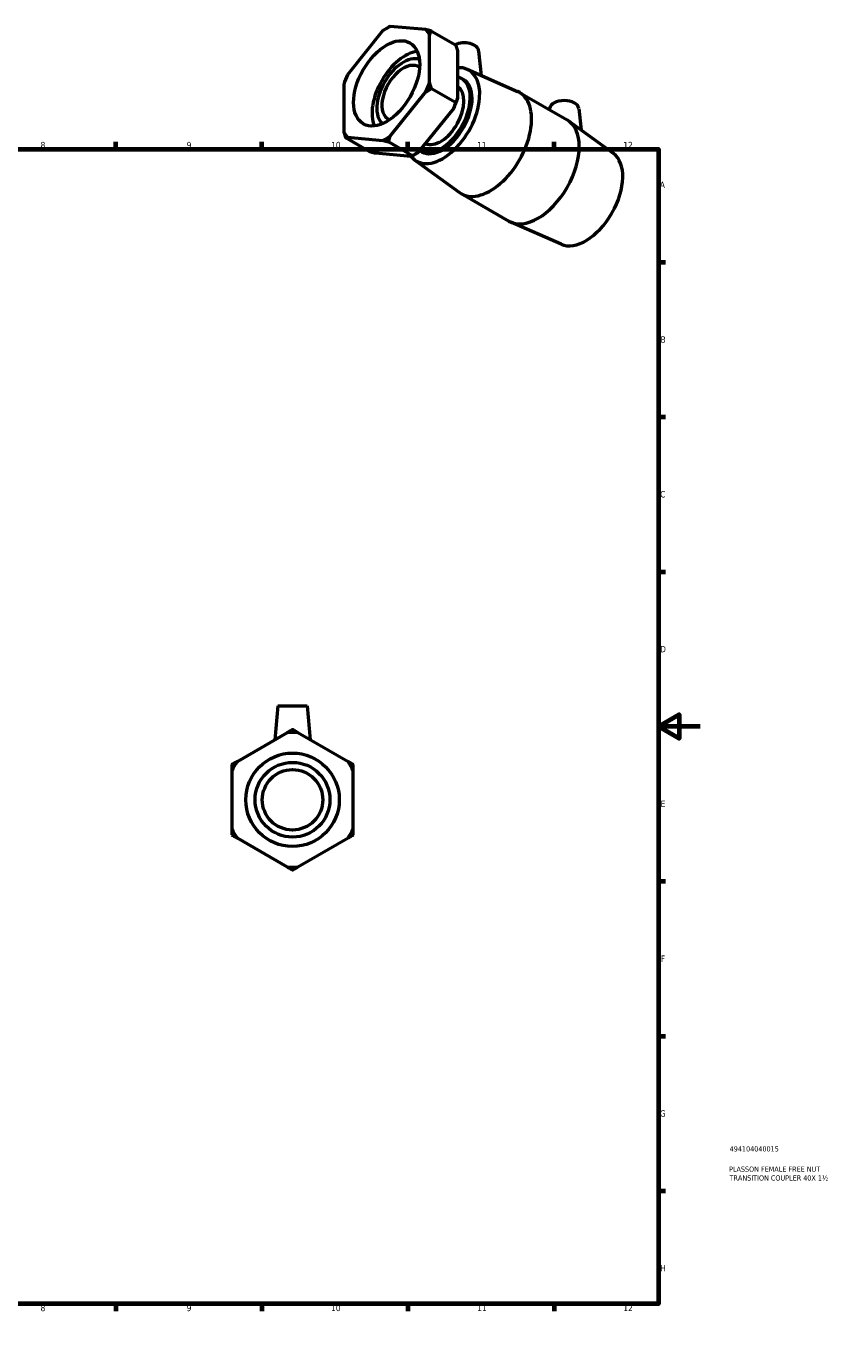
# Model space of a CAD drawing. Header units: millimetres. Extents: x 0 to 903, y -178 to 633.
# Tile 3 of 3: x 518 to 903, y 0 to 633. Entities that reach past the tile are written whole.
import ezdxf

# ---------------------------------------------------------------- set-up
doc = ezdxf.new("R2010")
doc.units = ezdxf.units.MM
for name, color, linetype, lineweight in [('Border (ANSI)', 7, 'Continuous', 70), ('Title (ISO)', 7, 'Continuous', 50), ('Visible (ANSI)', 7, 'Continuous', 50)]:
    doc.layers.add(name, color=color, linetype=linetype, lineweight=lineweight)
doc.styles.add('Note Text (ANSI)', font='tahoma.ttf')
doc.styles.add('Note Text (ISO)', font='tahoma.ttf')

# ---------------------------------------------------------------- blocks, each defined once
blk = doc.blocks.new('Borders Default Border')
at = {"layer": 'Border (ANSI)'}
for p, q in [((70.08, 574), (70.08, 577.45)), ((140.17, 574), (140.17, 577.45)), ((210.25, 574), (210.25, 577.45)), ((280.33, 574), (280.33, 577.45)), ((350.42, 574), (350.42, 577.45)), ((490.58, 574), (490.58, 577.45)), ((560.67, 574), (560.67, 577.45)), ((630.75, 574), (630.75, 577.45)), ((700.83, 574), (700.83, 577.45)), ((770.92, 574), (770.92, 577.45)), ((20, 519.75), (16.55, 519.75)), ((821, 519.75), (824.45, 519.75)), ((20, 445.5), (16.55, 445.5)), ((821, 445.5), (824.45, 445.5)), ((20, 371.25), (16.55, 371.25)), ((821, 371.25), (824.45, 371.25)), ((20, 222.75), (16.55, 222.75)), ((821, 222.75), (824.45, 222.75)), ((20, 148.5), (16.55, 148.5)), ((821, 148.5), (824.45, 148.5)), ((20, 74.25), (16.55, 74.25)), ((821, 74.25), (824.45, 74.25)), ((70.08, 20), (70.08, 16.55)), ((140.17, 20), (140.17, 16.55)), ((210.25, 20), (210.25, 16.55)), ((280.33, 20), (280.33, 16.55)), ((350.42, 20), (350.42, 16.55)), ((490.58, 20), (490.58, 16.55)), ((560.67, 20), (560.67, 16.55)), ((630.75, 20), (630.75, 16.55)), ((700.83, 20), (700.83, 16.55)), ((770.92, 20), (770.92, 16.55))]:
    blk.add_line(p, q, dxfattribs=at)
at = {"layer": 'Border (ANSI)', "flags": 128}
for points in [[(420.5, 594), (420.5, 574), (414.73, 584), (426.27, 584), (420.5, 574)], [(20, 20), (20, 574), (821, 574), (821, 20), (20, 20)], [(0, 297), (20, 297), (10, 302.77), (10, 291.23), (20, 297)], [(841, 297), (821, 297), (831, 302.77), (831, 291.23), (821, 297)], [(420.5, 0), (420.5, 20), (414.73, 10), (426.27, 10), (420.5, 20)]]:
    blk.add_lwpolyline(points, dxfattribs=at)
at = {"layer": 'Border (ANSI)', "attachment_point": 7, "style": 'Note Text (ANSI)'}
for s, insert, char_height in [('1', (34.35, 574.4), 3.05), ('2', (104.2, 574.4), 3.05), ('3', (174.26, 574.34), 3.05), ('4', (244.23, 574.4), 3.05), ('5', (314.48, 574.34), 3.05), ('6', (384.49, 574.34), 3.05), ('7', (454.6, 574.4), 3.05), ('8', (524.63, 574.33), 3.05), ('9', (594.7, 574.34), 3.05), ('10', (663.96, 574.34), 3.048), ('11', (734.04, 574.4), 3.048), ('12', (804.13, 574.4), 3.048), ('A', (16.78, 555.35), 3.05), ('A', (821.63, 555.35), 3.05), ('B', (17.15, 481.1), 3.05), ('B', (821.99, 481.1), 3.05), ('C', (16.95, 406.8), 3.05), ('C', (821.8, 406.8), 3.05), ('D', (16.96, 332.6), 3.05), ('D', (821.81, 332.6), 3.05), ('E', (17.21, 258.35), 3.05), ('E', (822.05, 258.35), 3.05), ('F', (17.29, 184.1), 3.05), ('F', (822.14, 184.1), 3.05), ('G', (16.81, 109.79), 3.05), ('G', (821.66, 109.79), 3.05), ('H', (16.97, 35.6), 3.05), ('H', (821.81, 35.6), 3.05), ('1', (34.35, 16.55), 3.05), ('2', (104.2, 16.55), 3.05), ('3', (174.26, 16.49), 3.05), ('4', (244.23, 16.55), 3.05), ('5', (314.48, 16.49), 3.05), ('6', (384.49, 16.49), 3.05), ('7', (454.6, 16.55), 3.05), ('8', (524.63, 16.48), 3.05), ('9', (594.7, 16.49), 3.05), ('10', (663.96, 16.49), 3.048), ('11', (734.04, 16.55), 3.048), ('12', (804.13, 16.55), 3.048)]:
    blk.add_mtext(s, dxfattribs=dict(at, insert=insert, char_height=char_height))
blk = doc.blocks.new('Title Blocks ISO')
at = {"layer": 'Title (ISO)', "color": 232, "true_color": 0xca0064, "style": 'Note Text (ISO)'}
for tag, p in [('PART_NUMBER_001', (34.16, 73.14)), ('DESCRIPTION_001', (33.84, 63.4)), ('DESCRIPTION_002', (34.09, 59.18))]:
    blk.add_attdef(tag, p, '', height=2.5, dxfattribs=at)

msp = doc.modelspace()

# ---------------------------------------------------------------- linework, layer by layer
at = {"layer": 'Visible (ANSI)'}
for p, q in [((709.442, 631.282), (692.378, 632.846)), ((688.845, 630.812), (671.781, 609.595)), ((690.523, 631.857), (691.418, 632.377)), ((711.208, 605.981), (711.208, 628.762)), ((712.159, 630.572), (723.692, 623.931)), ((724.643, 621.025), (724.643, 598.244)), ((734.757, 621.151), (736.029, 609.285)), ((726.576, 607.88), (727.462, 607.369)), ((729.259, 612.28), (753.431, 601.586)), ((670.015, 605.041), (670.015, 582.26)), ((692.378, 580.21), (709.442, 601.427)), ((712.159, 603.075), (723.692, 596.434)), ((754.318, 601.136), (777.181, 587.97)), ((722.877, 593.69), (705.813, 572.473)), ((768.796, 593.502), (768.725, 592.839)), ((782.769, 593.502), (783.877, 583.169)), ((799.398, 571.89), (778.015, 587.428)), ((682.499, 572.713), (670.967, 579.354)), ((671.781, 579.74), (688.845, 578.176)), ((703.095, 570.825), (691.563, 577.466)), ((702.28, 570.439), (685.217, 572.003)), ((704.135, 571.428), (703.24, 570.909)), ((706.614, 573.216), (707.501, 572.706)), ((704.155, 568.687), (725.538, 553.148)), ((726.372, 552.607), (749.235, 539.441)), ((774.294, 528.297), (750.122, 538.991)), ((638.484, 306.844), (637.065, 290.617)), ((638.484, 306.844), (652.484, 306.844)), ((652.484, 306.844), (653.904, 290.617)), ((642.987, 294.036), (618.854, 280.103)), ((672.114, 280.103), (647.982, 294.036)), ((616.357, 275.777), (616.357, 247.912)), ((674.612, 247.912), (674.612, 275.777)), ((618.854, 243.585), (642.987, 229.653)), ((647.982, 229.653), (672.114, 243.585))]:
    msp.add_line(p, q, dxfattribs=at)
for radius in [22.422, 17.938, 14.5]:
    msp.add_circle((645.484, 261.844), radius, dxfattribs=at)
for start, end in [(85.563209, 94.436791), (145.563209, 154.436791), (25.563209, 34.436791), (205.563209, 214.436791), (325.563209, 334.436791), (265.563209, 274.436791)]:
    msp.add_arc((645.484, 261.844), 32.288, start, end, dxfattribs=at)
msp.add_ellipse((690.612, 605.511), major_axis=(11.19, 19.431), ratio=0.5780931, dxfattribs=at)
for centre, major_axis, ratio, start_param, end_param in [((690.612, 605.511), (16.113, 27.981), 0.5780931, 0.7060278, 0.8609011), ((690.612, 605.511), (16.113, 27.981), 0.5780931, 5.9420156, 6.0968888), ((699.479, 600.405), (11.19, 19.431), 0.5780931, 0.4057346, 2.7358581), ((727.77, 620.902), (7, 0), 0.5758617, 0.0616641, 2.2365737), ((698.592, 600.915), (-8.952, -15.545), 0.5780931, 3.2692686, 6.1555093), ((698.592, 600.915), (-7.236, -12.565), 0.5780931, 3.0576092, 6.3671687), ((690.612, 605.511), (16.113, 27.981), 0.5780931, 1.7532254, 1.9080986), ((717.482, 590.037), (12.576, 21.838), 0.5780931, 2.9091893, 6.6530675), ((716.595, 590.548), (9.981, 17.332), 0.5780931, 3.1277273, 6.4612582), ((717.482, 590.037), (9.981, 17.332), 0.5780931, 3.1415927, 6.2831853), ((716.595, 590.548), (7.833, 13.602), 0.5780931, 3.1984072, 6.255406), ((690.612, 605.511), (-16.113, -27.981), 0.5780931, 1.7532254, 1.9080986), ((740.345, 576.871), (13.973, 24.264), 0.5780931, 3.0802018, 6.3445761), ((704.047, 597.774), (16.113, 27.981), 0.5780931, 4.894818, 5.0496913), ((775.783, 593.254), (-7, 0), 0.5758617, 3.2032568, 6.2215212), ((690.612, 605.511), (-16.113, -27.981), 0.5780931, 5.9420156, 6.0968888), ((763.208, 563.705), (13.973, 24.264), 0.5780931, 3.1415927, 6.2831853), ((690.612, 605.511), (-16.113, -27.981), 0.5780931, 0.7060278, 0.8609011), ((704.047, 597.774), (16.113, 27.981), 0.5780931, 3.9289245, 4.0024937), ((786.071, 550.539), (12.576, 21.838), 0.5780931, 3.2029835, 6.2217945)]:
    msp.add_ellipse(centre, major_axis=major_axis, ratio=ratio, start_param=start_param, end_param=end_param, dxfattribs=at)
for points, weights in [([(691.563, 632.46), (691.49, 632.418), (691.418, 632.377)], [1, 1.00004881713, 1.00009266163]), ([(692.378, 632.846), (691.944, 632.677), (691.563, 632.46)], [1, 1.00095849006, 1]), ([(712.159, 630.572), (710.738, 630.955), (709.442, 631.282)], [1, 1.00095849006, 1]), ([(711.208, 628.762), (711.639, 629.669), (712.159, 630.572)], [1, 1.00095849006, 1]), ([(723.692, 623.931), (724.212, 622.429), (724.643, 621.025)], [1, 1.00095849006, 1]), ([(709.442, 601.427), (710.738, 602.254), (712.159, 603.075)], [1, 1.00095849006, 1]), ([(712.159, 603.075), (711.639, 604.578), (711.208, 605.981)], [1, 1.00095849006, 1]), ([(723.692, 596.434), (723.311, 595.014), (722.877, 593.69)], [1, 1.00095849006, 1]), ([(724.643, 598.244), (724.212, 597.338), (723.692, 596.434)], [1, 1.00095849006, 1]), ([(670.015, 582.26), (670.446, 580.856), (670.967, 579.354)], [1, 1.00095849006, 1]), ([(670.967, 579.354), (671.347, 579.571), (671.781, 579.74)], [1, 1.00095849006, 1]), ([(688.845, 578.176), (690.142, 577.848), (691.563, 577.466)], [1, 1.00095849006, 1]), ([(691.563, 577.466), (691.944, 578.886), (692.378, 580.21)], [1, 1.00095849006, 1]), ([(685.217, 572.003), (683.92, 572.331), (682.499, 572.713)], [1, 1.00095849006, 1]), ([(703.095, 570.825), (702.715, 570.608), (702.28, 570.439)], [1, 1.00095849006, 1]), ([(705.813, 572.473), (704.517, 571.646), (703.095, 570.825)], [1, 1.00095849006, 1]), ([(645.484, 295.478), (644.21, 294.742), (642.987, 294.036)], [1, 1.00095849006, 1]), ([(647.982, 294.036), (646.759, 294.742), (645.484, 295.478)], [1, 1.00095849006, 1]), ([(618.854, 280.103), (617.631, 279.397), (616.357, 278.661)], [1, 1.00095849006, 1]), ([(616.357, 278.661), (616.357, 277.19), (616.357, 275.777)], [1, 1.00095849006, 1]), ([(674.612, 278.661), (673.338, 279.397), (672.114, 280.103)], [1, 1.00095849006, 1]), ([(674.612, 275.777), (674.612, 277.19), (674.612, 278.661)], [1, 1.00095849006, 1]), ([(616.357, 247.912), (616.357, 246.499), (616.357, 245.028)], [1, 1.00095849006, 1]), ([(674.612, 245.028), (674.612, 246.499), (674.612, 247.912)], [1, 1.00095849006, 1]), ([(616.357, 245.028), (617.631, 244.292), (618.854, 243.585)], [1, 1.00095849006, 1]), ([(672.114, 243.585), (673.338, 244.292), (674.612, 245.028)], [1, 1.00095849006, 1]), ([(642.987, 229.653), (644.21, 228.946), (645.484, 228.211)], [1, 1.00095849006, 1]), ([(645.484, 228.211), (646.759, 228.946), (647.982, 229.653)], [1, 1.00095849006, 1])]:
    msp.add_rational_spline(points, weights, degree=2, dxfattribs=at)

# ---------------------------------------------------------------- block references
msp.add_blockref('Borders Default Border', (0, 0))
msp.add_blockref('Title Blocks ISO', (821, 20)).add_auto_attribs({'PART_NUMBER_001': '494104040015', 'DESCRIPTION_001': 'PLASSON FEMALE FREE NUT', 'DESCRIPTION_002': 'TRANSITION COUPLER 40X 1½'})

doc.saveas('drawing.dxf')
